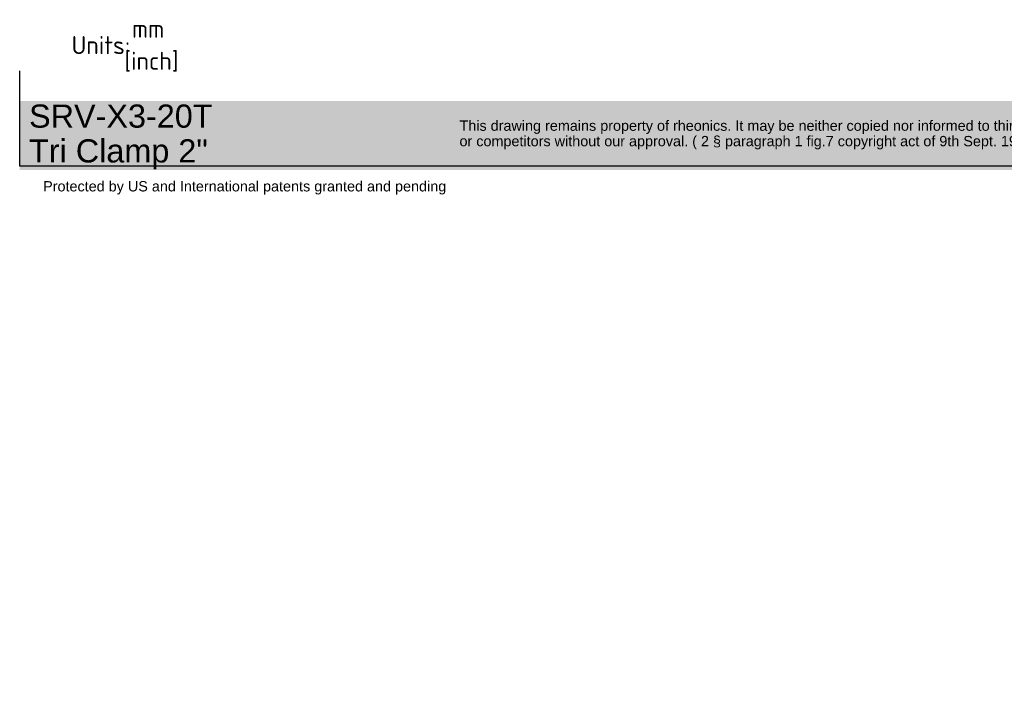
# Model space of a CAD drawing. Header units: millimetres. Extents: x 0 to 296, y -88 to 205.
# Tile 1 of 4: x 0 to 191, y -88 to 41. Entities that reach past the tile are written whole.
import ezdxf
from ezdxf.entities.mleader import LeaderData, LeaderLine
from ezdxf.math import Vec2, Vec3

# ---------------------------------------------------------------- set-up
doc = ezdxf.new("R2010")
doc.units = ezdxf.units.MM
doc.layers.add('Default', color=7, linetype='Continuous')

# ---------------------------------------------------------------- blocks, each defined once
blk = doc.blocks.new('_DOT')
at = {"color": 0}
blk.add_line((0, 0), (-1, 0), dxfattribs=at)
at = {"color": 0, "const_width": 0.333}
blk.add_lwpolyline([(-0.1665, 0, 1), (0.1665, 0, 1)], format="xyb", close=True, dxfattribs=at)
blk = doc.blocks.new('_SE_FILLED')
at = {"color": 0}
blk.add_line((0, 0), (-1, 0), dxfattribs=at)
blk.add_solid([(0, 0), (-1, -0.1665), (-1, 0.1665), (0, 0)], dxfattribs=at)

msp = doc.modelspace()

# ---------------------------------------------------------------- hatches: boundary and pattern name
at = {"layer": 'Default', "linetype": 'Continuous'}
msp.add_hatch(color=7, dxfattribs=at).paths.add_polyline_path([(208.11, 25.016), (0.228, 25.016), (0.228, 11.558), (208.11, 11.558)])

# ---------------------------------------------------------------- linework, layer by layer
at = {"layer": 'Default', "color": 7, "linetype": 'Continuous'}
for p, q in [((0.23, 12.363), (0.23, 30.84)), ((208.108, 12.363), (0.23, 12.363))]:
    msp.add_line(p, q, dxfattribs=at)

# ---------------------------------------------------------------- leaders
ml = msp.add_multileader_mtext('Standard', dxfattribs=at)
ml.set_content('{\\pxsm0.9;\\fSolid Edge ISO|b0||i0||c0|p34;\\W1.;mm\\P}', color=256)
ml.set_leader_properties()
ml.set_arrow_properties(name='DOT')
ml.build(insert=Vec2(0, 0))
ml.multileader.update_dxf_attribs({"leader_type": 0, "dogleg_length": 0, "arrow_head_size": 3.5})
ctx = ml.context
ctx.base_point, ctx.char_height, ctx.arrow_head_size, ctx.landing_gap_size = Vec3(20.021, 39.018), 3.5, 3.5, 1.225
ctx.mtext.insert = Vec3(22.021, 40.768)
ml = msp.add_multileader_mtext('Standard', dxfattribs=at)
ml.set_content('{\\pxsm0.9;\\fSolid Edge ISO|b0||i0||c0|p34;\\W1.;Units:\\P}', color=256)
ml.set_leader_properties()
ml.set_arrow_properties(name='DOT')
ml.build(insert=Vec2(0, 0))
ml.multileader.update_dxf_attribs({"leader_type": 0, "dogleg_length": 0, "arrow_head_size": 3.5})
ctx = ml.context
ctx.base_point, ctx.char_height, ctx.arrow_head_size, ctx.landing_gap_size = Vec3(8.3, 35.82), 3.5, 3.5, 1.225
ctx.mtext.insert = Vec3(10.3, 37.579)
ml = msp.add_multileader_mtext('Standard', dxfattribs=at)
ml.set_content('{\\pxsm0.9;\\fSolid Edge ISO|b0||i0||c0|p34;\\W1.;[inch]\\P}', color=256)
ml.set_leader_properties()
ml.set_arrow_properties(name='_SE_FILLED')
ml.build(insert=Vec2(0, 0))
ml.multileader.update_dxf_attribs({"dogleg_length": 0, "arrow_head_size": 0.805})
ctx = ml.context
ctx.base_point, ctx.char_height, ctx.arrow_head_size, ctx.landing_gap_size = Vec3(18.552, 32.774), 3.5, 0.805, 1.225
ctx.mtext.insert = Vec3(20.552, 34.53)
ml = msp.add_multileader_mtext('Standard', dxfattribs=at)
ml.set_content('{\\pxsm0.9;\\fArial|b0||i0||c0|p34;\\W1.;SRV-X3-20T\\PTri Clamp 2"\\P}', color=256)
ml.set_leader_properties()
ml.set_arrow_properties(name='DOT')
ml.build(insert=Vec2(0, 0))
ml.multileader.update_dxf_attribs({"leader_type": 0, "dogleg_length": 0, "arrow_head_size": 4.5})
ctx = ml.context
ctx.base_point, ctx.char_height, ctx.arrow_head_size, ctx.landing_gap_size = Vec3(0.048, 21.432), 4.5, 4.5, 1.575
ctx.mtext.insert = Vec3(2.048, 24.305)
ml = msp.add_multileader_mtext('Standard', dxfattribs=at)
ml.set_content('{\\pxsm0.9;\\fArial|b0||i0||c0|p34;\\W1.;This drawing remains property of rheonics. It may be neither copied nor informed to third persons \\Por competitors without our approval. ( 2 § paragraph 1 fig.7 copyright act of 9th Sept. 1965)\\P}', color=256)
ml.set_leader_properties()
ml.set_arrow_properties(name='DOT')
ml.build(insert=Vec2(0, 0))
ml.multileader.update_dxf_attribs({"leader_type": 0, "dogleg_length": 0, "arrow_head_size": 2})
ctx = ml.context
ctx.base_point, ctx.char_height, ctx.arrow_head_size, ctx.landing_gap_size = Vec3(83.63, 19.907), 2, 2, 0.7
ctx.mtext.insert = Vec3(85.63, 21.201)
ml = msp.add_multileader_mtext('Standard', dxfattribs=at)
ml.set_content('{\\pxsm0.9;\\fArial|b0||i0||c0|p34;\\W1.;Protected by US and International patents granted and pending\\P}', color=256)
ml.set_leader_properties()
ml.set_arrow_properties(name='DOT')
ml.build(insert=Vec2(0, 0))
ml.multileader.update_dxf_attribs({"leader_type": 0, "dogleg_length": 0, "arrow_head_size": 2})
ctx = ml.context
ctx.base_point, ctx.char_height, ctx.arrow_head_size, ctx.landing_gap_size = Vec3(2.778, 8.139), 2, 2, 0.7
ctx.mtext.insert = Vec3(4.778, 9.432)

doc.saveas('drawing.dxf')
